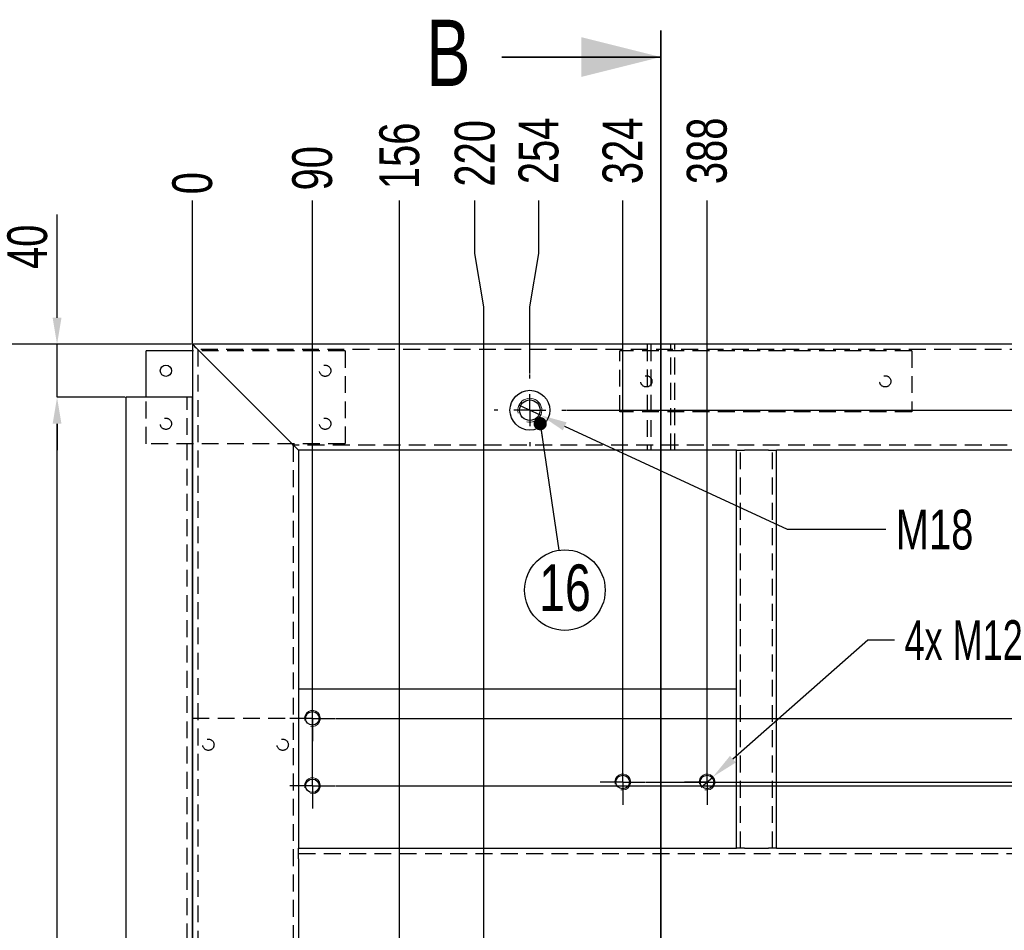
# Model space of a CAD drawing. Header units: millimetres. Extents: x 5 to 589, y 5 to 415.
# Tile 7 of 17: x 43 to 118, y 309 to 377. Entities that reach past the tile are written whole.
import ezdxf

# ---------------------------------------------------------------- set-up
doc = ezdxf.new("R2010")
doc.units = ezdxf.units.MM
doc.header["$PDSIZE"] = -1
doc.linetypes.add('CENTERX2', pattern=[20.32, 12.7, -2.54, 2.54, -2.54])
doc.linetypes.add('HIDDEN', pattern=[1.905, 1.27, -0.635])
for name, color, linetype in [('COTES', 1, 'Continuous'), ('NOTES', 6, 'Continuous'), ('TRAIT-FINS', 9, 'Continuous'), ('TRAIT-MIXTES', 3, 'CENTERX2'), ('TRAIT-TIRET', 2, 'HIDDEN')]:
    doc.layers.add(name, color=color, linetype=linetype)
doc.layers.add('TRAIT-FORT', color=4, linetype='Continuous', lineweight=25)
doc.styles.add('SLDTEXTSTYLE2', font='TXT', dxfattribs={"width": 0.75})
doc.dimstyles.new('SLDDIMSTYLE0', dxfattribs={"dimtxt": 3, "dimasz": 0.333333, "dimexe": 0, "dimexo": 0.0625, "dimgap": 0.75, "dimtad": 0, "dimtih": 1, "dimtoh": 1, "dimdec": 0, "dimlfac": 10, "dimrnd": 1e-09, "dimdsep": 46, "dimtxsty": 'SLDTEXTSTYLE2', "dimblk1": 'ORIGIN', "dimblk2": 'ORIGIN', "dimsah": 1, "dimcen": 0.09, "dimadec": 0, "dimazin": 2, "dimtfac": 1, "dimtdec": 0, "dimtofl": 0, "dimtmove": 0, "dimatfit": 3, "dimldrblk": 'ORIGIN', "dimfxl": 1, "dimfrac": 2, "dimtolj": 1, "dimtzin": 12, "dimarcsym": 0})
doc.dimstyles.new('SLDDIMSTYLE1', dxfattribs={"dimtxt": 3, "dimasz": 2, "dimexe": 0, "dimexo": 0.0625, "dimgap": 0.75, "dimtad": 0, "dimtih": 1, "dimtoh": 1, "dimdec": 0, "dimlfac": 10, "dimrnd": 1e-09, "dimzin": 12, "dimdsep": 46, "dimtxsty": 'SLDTEXTSTYLE2', "dimsah": 1, "dimcen": 0.09, "dimadec": 0, "dimazin": 3, "dimtfac": 1, "dimtdec": 0, "dimtofl": 0, "dimtmove": 0, "dimatfit": 3, "dimfxl": 1, "dimfrac": 2, "dimtolj": 1, "dimtzin": 12, "dimarcsym": 0})
doc.dimstyles.new('SLDDIMSTYLE2', dxfattribs={"dimtxt": 3, "dimasz": 2, "dimexe": 0, "dimexo": 0.0625, "dimgap": 0.75, "dimtad": 1, "dimdec": 0, "dimlfac": 10, "dimrnd": 1e-09, "dimzin": 12, "dimdsep": 46, "dimtxsty": 'SLDTEXTSTYLE2', "dimsah": 1, "dimcen": 0.09, "dimadec": 0, "dimazin": 3, "dimtfac": 1, "dimtdec": 0, "dimtofl": 0, "dimtmove": 0, "dimatfit": 3, "dimfxl": 1, "dimfrac": 2, "dimtolj": 1, "dimtzin": 12, "dimarcsym": 0})
doc.dimstyles.new('SLDDIMSTYLE3', dxfattribs={"dimtxt": 3, "dimasz": 2, "dimexe": 0, "dimexo": 0.0625, "dimgap": 0.75, "dimtad": 1, "dimdec": 0, "dimlfac": 10, "dimrnd": 1e-09, "dimzin": 12, "dimdsep": 46, "dimtxsty": 'SLDTEXTSTYLE2', "dimsah": 1, "dimcen": 0.09, "dimadec": 0, "dimazin": 3, "dimtfac": 1, "dimtdec": 0, "dimtmove": 0, "dimatfit": 0, "dimfxl": 1, "dimfrac": 2, "dimtolj": 1, "dimtzin": 12, "dimarcsym": 0})
doc.dimstyles.new('SLDDIMSTYLE4', dxfattribs={"dimtxt": 3, "dimasz": 2, "dimexe": 0, "dimexo": 0.0625, "dimgap": 0.75, "dimtad": 0, "dimtih": 1, "dimtoh": 1, "dimdec": 0, "dimlfac": 10, "dimrnd": 1e-09, "dimzin": 12, "dimdsep": 46, "dimtxsty": 'SLDTEXTSTYLE2', "dimblk1": 'NONE', "dimsah": 1, "dimcen": 0, "dimadec": 0, "dimazin": 3, "dimtfac": 1, "dimtdec": 0, "dimtmove": 0, "dimatfit": 3, "dimldrblk": 'NONE', "dimfxl": 1, "dimfrac": 2, "dimtolj": 1, "dimtzin": 12, "dimarcsym": 0})
doc.dimstyles.new('SLDDIMSTYLE5', dxfattribs={"dimtxt": 0.18, "dimasz": 1, "dimexe": 0, "dimexo": 0.0625, "dimgap": 0, "dimtad": 0, "dimtih": 1, "dimtoh": 1, "dimdec": 0, "dimrnd": 1e-09, "dimzin": 0, "dimdsep": 46, "dimtxsty": 'Standard', "dimblk1": 'DOT', "dimblk2": 'DOT', "dimsah": 1, "dimcen": 0.09, "dimadec": 0, "dimazin": 0, "dimtfac": 1, "dimtdec": 0, "dimtofl": 0, "dimtmove": 0, "dimatfit": 3, "dimldrblk": 'DOT', "dimfxl": 1, "dimfrac": 2, "dimtolj": 1, "dimtzin": 0, "dimarcsym": 0})

# ---------------------------------------------------------------- blocks, each defined once
blk = doc.blocks.new('_D')
at = {"layer": 'COTES', "color": 0, "lineweight": -2, "transparency": 16777216}
blk.add_line((56.408, 353.031), (56.408, 363.795), dxfattribs=at)
at = {"layer": 'Defpoints', "color": 0, "transparency": 16777216}
for p in [(56.408, 363.795), (56.408, 352.969), (56.408, 352.969)]:
    blk.add_point(p, dxfattribs=at)
at = {"layer": 'COTES', "color": 0, "transparency": 16777216, "insert": (56.408, 365.108), "char_height": 3, "attachment_point": 5, "rotation": 90, "style": 'SLDTEXTSTYLE2'}
blk.add_mtext('\\A1;0', dxfattribs=at)
blk = doc.blocks.new('_Origin')
at = {"color": 0, "linetype": 'ByBlock', "lineweight": -2}
blk.add_line((0, 0), (-1, 0), dxfattribs=at)
blk.add_circle((0, 0), 0.5, dxfattribs=at)
blk = doc.blocks.new('_D_1')
at = {"layer": 'COTES', "color": 0, "lineweight": -2, "transparency": 16777216}
blk.add_line((65.446, 319.741), (65.446, 363.795), dxfattribs=at)
at = {"layer": 'Defpoints', "color": 0, "transparency": 16777216}
for p in [(65.446, 363.795), (56.408, 352.969), (65.446, 319.678)]:
    blk.add_point(p, dxfattribs=at)
at = {"layer": 'COTES', "color": 0, "transparency": 16777216, "insert": (65.446, 366.233), "char_height": 3, "attachment_point": 5, "rotation": 90, "style": 'SLDTEXTSTYLE2'}
blk.add_mtext('\\A1;90', dxfattribs=at)
blk = doc.blocks.new('_D_2')
at = {"layer": 'COTES', "color": 0, "lineweight": -2, "transparency": 16777216}
blk.add_line((72.012, 272.411), (72.012, 363.795), dxfattribs=at)
at = {"layer": 'Defpoints', "color": 0, "transparency": 16777216}
for p in [(72.012, 363.795), (56.408, 352.969), (72.012, 272.348)]:
    blk.add_point(p, dxfattribs=at)
at = {"layer": 'COTES', "color": 0, "transparency": 16777216, "insert": (72.012, 367.17), "char_height": 3, "attachment_point": 5, "rotation": 90, "style": 'SLDTEXTSTYLE2'}
blk.add_mtext('\\A1;156', dxfattribs=at)
blk = doc.blocks.new('_D_3')
at = {"layer": 'COTES', "color": 0, "lineweight": -2, "transparency": 16777216}
for p, q in [((77.691, 359.795), (77.691, 363.795)), ((78.362, 355.795), (77.691, 359.795)), ((78.362, 272.411), (78.362, 355.795))]:
    blk.add_line(p, q, dxfattribs=at)
at = {"layer": 'Defpoints', "color": 0, "transparency": 16777216}
for p in [(77.691, 363.795), (56.408, 352.969), (78.362, 272.348)]:
    blk.add_point(p, dxfattribs=at)
at = {"layer": 'COTES', "color": 0, "transparency": 16777216, "insert": (77.691, 367.358), "char_height": 3, "attachment_point": 5, "rotation": 90, "style": 'SLDTEXTSTYLE2'}
blk.add_mtext('\\A1;220', dxfattribs=at)
blk = doc.blocks.new('_D_4')
at = {"layer": 'COTES', "color": 0, "lineweight": -2, "transparency": 16777216}
for p, q in [((82.502, 359.795), (82.502, 363.795)), ((81.831, 355.795), (82.502, 359.795)), ((81.831, 350.756), (81.831, 355.795))]:
    blk.add_line(p, q, dxfattribs=at)
at = {"layer": 'Defpoints', "color": 0, "transparency": 16777216}
for p in [(82.502, 363.795), (56.408, 352.969), (81.831, 350.694)]:
    blk.add_point(p, dxfattribs=at)
at = {"layer": 'COTES', "color": 0, "transparency": 16777216, "insert": (82.502, 367.545), "char_height": 3, "attachment_point": 5, "rotation": 90, "style": 'SLDTEXTSTYLE2'}
blk.add_mtext('\\A1;254', dxfattribs=at)
blk = doc.blocks.new('_D_5')
at = {"layer": 'COTES', "color": 0, "lineweight": -2, "transparency": 16777216}
blk.add_line((88.832, 320.023), (88.832, 363.795), dxfattribs=at)
at = {"layer": 'Defpoints', "color": 0, "transparency": 16777216}
for p in [(88.832, 363.795), (56.408, 352.969), (88.832, 319.961)]:
    blk.add_point(p, dxfattribs=at)
at = {"layer": 'COTES', "color": 0, "transparency": 16777216, "insert": (88.832, 367.545), "char_height": 3, "attachment_point": 5, "rotation": 90, "style": 'SLDTEXTSTYLE2'}
blk.add_mtext('\\A1;324', dxfattribs=at)
blk = doc.blocks.new('_D_6')
at = {"layer": 'COTES', "color": 0, "lineweight": -2, "transparency": 16777216}
blk.add_line((95.182, 320.023), (95.182, 363.795), dxfattribs=at)
at = {"layer": 'Defpoints', "color": 0, "transparency": 16777216}
for p in [(95.182, 363.795), (56.408, 352.969), (95.182, 319.961)]:
    blk.add_point(p, dxfattribs=at)
at = {"layer": 'COTES', "color": 0, "transparency": 16777216, "insert": (95.182, 367.545), "char_height": 3, "attachment_point": 5, "rotation": 90, "style": 'SLDTEXTSTYLE2'}
blk.add_mtext('\\A1;388', dxfattribs=at)
blk = doc.blocks.new('_D_7')
at = {"layer": 'COTES', "color": 0, "lineweight": -2, "transparency": 16777216}
blk.add_line((204.115, 320.023), (204.115, 363.795), dxfattribs=at)
at = {"layer": 'Defpoints', "color": 0, "transparency": 16777216}
for p in [(204.115, 363.795), (56.408, 352.969), (204.115, 319.961)]:
    blk.add_point(p, dxfattribs=at)
at = {"layer": 'COTES', "color": 0, "transparency": 16777216, "insert": (204.115, 368.295), "char_height": 3, "attachment_point": 5, "rotation": 90, "style": 'SLDTEXTSTYLE2'}
blk.add_mtext('\\A1;1477', dxfattribs=at)
blk = doc.blocks.new('_D_8')
at = {"layer": 'COTES', "color": 0, "lineweight": -2, "transparency": 16777216}
for p, q in [((210.319, 359.795), (210.319, 363.795)), ((210.465, 355.795), (210.319, 359.795)), ((210.465, 320.023), (210.465, 355.795))]:
    blk.add_line(p, q, dxfattribs=at)
at = {"layer": 'Defpoints', "color": 0, "transparency": 16777216}
for p in [(210.319, 363.795), (56.408, 352.969), (210.465, 319.961)]:
    blk.add_point(p, dxfattribs=at)
at = {"layer": 'COTES', "color": 0, "transparency": 16777216, "insert": (210.319, 367.92), "char_height": 3, "attachment_point": 5, "rotation": 90, "style": 'SLDTEXTSTYLE2'}
blk.add_mtext('\\A1;1541', dxfattribs=at)
blk = doc.blocks.new('_D_9')
at = {"layer": 'COTES', "color": 0, "lineweight": -2, "transparency": 16777216}
for p, q in [((215.129, 359.795), (215.129, 363.795)), ((214.983, 355.795), (215.129, 359.795)), ((214.983, 348.056), (214.983, 355.795))]:
    blk.add_line(p, q, dxfattribs=at)
at = {"layer": 'Defpoints', "color": 0, "transparency": 16777216}
for p in [(215.129, 363.795), (56.408, 352.969), (214.983, 347.994)]:
    blk.add_point(p, dxfattribs=at)
at = {"layer": 'COTES', "color": 0, "transparency": 16777216, "insert": (215.129, 368.295), "char_height": 3, "attachment_point": 5, "rotation": 90, "style": 'SLDTEXTSTYLE2'}
blk.add_mtext('\\A1;1586', dxfattribs=at)
blk = doc.blocks.new('_D_10')
at = {"layer": 'COTES', "color": 0, "lineweight": -2, "transparency": 16777216}
blk.add_line((220.907, 272.411), (220.907, 363.795), dxfattribs=at)
at = {"layer": 'Defpoints', "color": 0, "transparency": 16777216}
for p in [(220.907, 363.795), (56.408, 352.969), (220.907, 272.348)]:
    blk.add_point(p, dxfattribs=at)
at = {"layer": 'COTES', "color": 0, "transparency": 16777216, "insert": (220.907, 368.295), "char_height": 3, "attachment_point": 5, "rotation": 90, "style": 'SLDTEXTSTYLE2'}
blk.add_mtext('\\A1;1645', dxfattribs=at)
blk = doc.blocks.new('_D_11')
at = {"layer": 'COTES', "color": 0, "lineweight": -2, "transparency": 16777216}
blk.add_line((227.257, 272.411), (227.257, 363.795), dxfattribs=at)
at = {"layer": 'Defpoints', "color": 0, "transparency": 16777216}
for p in [(227.257, 363.795), (56.408, 352.969), (227.257, 272.348)]:
    blk.add_point(p, dxfattribs=at)
at = {"layer": 'COTES', "color": 0, "transparency": 16777216, "insert": (227.257, 368.108), "char_height": 3, "attachment_point": 5, "rotation": 90, "style": 'SLDTEXTSTYLE2'}
blk.add_mtext('\\A1;1708', dxfattribs=at)
blk = doc.blocks.new('_D_12')
at = {"layer": 'COTES', "color": 0, "lineweight": -2, "transparency": 16777216}
blk.add_line((233.87, 319.753), (233.87, 363.795), dxfattribs=at)
at = {"layer": 'Defpoints', "color": 0, "transparency": 16777216}
for p in [(233.87, 363.795), (56.408, 352.969), (233.87, 319.691)]:
    blk.add_point(p, dxfattribs=at)
at = {"layer": 'COTES', "color": 0, "transparency": 16777216, "insert": (233.87, 368.295), "char_height": 3, "attachment_point": 5, "rotation": 90, "style": 'SLDTEXTSTYLE2'}
blk.add_mtext('\\A1;1775', dxfattribs=at)
blk = doc.blocks.new('_D_14')
at = {"layer": 'COTES', "color": 0, "lineweight": -2, "transparency": 16777216}
blk.add_line((84.594, 347.994), (261.908, 347.994), dxfattribs=at)
at = {"layer": 'Defpoints', "color": 0, "transparency": 16777216}
for p in [(245.408, 352.969), (84.531, 347.994), (261.908, 347.994)]:
    blk.add_point(p, dxfattribs=at)
at = {"layer": 'COTES', "color": 0, "transparency": 16777216, "insert": (264.346, 347.994), "char_height": 3, "attachment_point": 5, "style": 'SLDTEXTSTYLE2'}
blk.add_mtext('\\A1;50', dxfattribs=at)
blk = doc.blocks.new('_D_15')
at = {"layer": 'COTES', "color": 0, "lineweight": -2, "transparency": 16777216}
for p, q in [((253.908, 324.758), (257.908, 329.298)), ((257.908, 329.298), (261.908, 329.298)), ((67.218, 324.758), (253.908, 324.758))]:
    blk.add_line(p, q, dxfattribs=at)
at = {"layer": 'Defpoints', "color": 0, "transparency": 16777216}
for p in [(245.408, 352.969), (261.908, 329.298), (67.156, 324.758)]:
    blk.add_point(p, dxfattribs=at)
at = {"layer": 'COTES', "color": 0, "transparency": 16777216, "insert": (265.658, 329.298), "char_height": 3, "attachment_point": 5, "style": 'SLDTEXTSTYLE2'}
blk.add_mtext('\\A1;282', dxfattribs=at)
blk = doc.blocks.new('_D_16')
at = {"layer": 'COTES', "color": 0, "lineweight": -2, "transparency": 16777216}
for p, q in [((253.908, 319.961), (257.908, 322.231)), ((257.908, 322.231), (261.908, 322.231)), ((90.604, 319.961), (253.908, 319.961))]:
    blk.add_line(p, q, dxfattribs=at)
at = {"layer": 'Defpoints', "color": 0, "transparency": 16777216}
for p in [(245.408, 352.969), (261.908, 322.231), (90.542, 319.961)]:
    blk.add_point(p, dxfattribs=at)
at = {"layer": 'COTES', "color": 0, "transparency": 16777216, "insert": (265.471, 322.231), "char_height": 3, "attachment_point": 5, "style": 'SLDTEXTSTYLE2'}
blk.add_mtext('\\A1;330', dxfattribs=at)
blk = doc.blocks.new('_D_18')
at = {"layer": 'COTES', "color": 0, "lineweight": -2, "transparency": 16777216}
for p, q in [((67.218, 319.678), (253.908, 319.678)), ((253.908, 319.678), (257.908, 311.764)), ((257.908, 311.764), (261.908, 311.764))]:
    blk.add_line(p, q, dxfattribs=at)
at = {"layer": 'Defpoints', "color": 0, "transparency": 16777216}
for p in [(245.408, 352.969), (67.156, 319.678), (261.908, 311.764)]:
    blk.add_point(p, dxfattribs=at)
at = {"layer": 'COTES', "color": 0, "transparency": 16777216, "insert": (265.658, 311.764), "char_height": 3, "attachment_point": 5, "style": 'SLDTEXTSTYLE2'}
blk.add_mtext('\\A1;333', dxfattribs=at)
blk = doc.blocks.new('_D_21')
at = {"layer": 'COTES', "color": 0, "lineweight": -2, "transparency": 16777216}
for p, q in [((56.408, 352.906), (56.408, 229.687)), ((245.408, 352.906), (245.408, 229.687)), ((243.408, 229.687), (58.408, 229.687))]:
    blk.add_line(p, q, dxfattribs=at)
at = {"layer": 'COTES', "color": 0, "transparency": 16777216}
for points in [[(58.408, 230.02), (58.408, 229.353), (56.408, 229.687)], [(243.408, 230.02), (243.408, 229.353), (245.408, 229.687)]]:
    blk.add_solid(points, dxfattribs=at)
at = {"layer": 'Defpoints', "color": 0, "transparency": 16777216}
for p in [(56.408, 352.969), (245.408, 352.969), (56.408, 229.687)]:
    blk.add_point(p, dxfattribs=at)
at = {"layer": 'COTES', "color": 0, "transparency": 16777216, "insert": (150.908, 233.437), "char_height": 3, "attachment_point": 2, "style": 'SLDTEXTSTYLE2'}
blk.add_mtext('\\A1;1890', dxfattribs=at)
blk = doc.blocks.new('_D_22')
at = {"layer": 'COTES', "color": 0, "lineweight": -2, "transparency": 16777216}
for p, q in [((56.346, 352.969), (41.408, 352.969)), ((41.408, 246.969), (41.408, 350.969)), ((56.346, 244.969), (41.408, 244.969))]:
    blk.add_line(p, q, dxfattribs=at)
at = {"layer": 'COTES', "color": 0, "transparency": 16777216}
for points in [[(41.075, 350.969), (41.742, 350.969), (41.408, 352.969)], [(41.075, 246.969), (41.742, 246.969), (41.408, 244.969)]]:
    blk.add_solid(points, dxfattribs=at)
at = {"layer": 'Defpoints', "color": 0, "transparency": 16777216}
for p in [(41.408, 352.969), (56.408, 352.969), (56.408, 244.969)]:
    blk.add_point(p, dxfattribs=at)
at = {"layer": 'COTES', "color": 0, "transparency": 16777216, "insert": (37.658, 298.969), "char_height": 3, "attachment_point": 2, "rotation": 90, "style": 'SLDTEXTSTYLE2'}
blk.add_mtext('\\A1;1080', dxfattribs=at)
blk = doc.blocks.new('_D_23')
at = {"layer": 'COTES', "color": 0, "lineweight": -2, "transparency": 16777216}
for p, q in [((51.346, 348.969), (46.206, 348.969)), ((46.206, 250.969), (46.206, 346.969)), ((51.346, 248.969), (46.206, 248.969))]:
    blk.add_line(p, q, dxfattribs=at)
at = {"layer": 'COTES', "color": 0, "transparency": 16777216}
for points in [[(45.872, 346.969), (46.539, 346.969), (46.206, 348.969)], [(45.872, 250.969), (46.539, 250.969), (46.206, 248.969)]]:
    blk.add_solid(points, dxfattribs=at)
at = {"layer": 'Defpoints', "color": 0, "transparency": 16777216}
for p in [(46.206, 348.969), (51.408, 348.969), (51.408, 248.969)]:
    blk.add_point(p, dxfattribs=at)
at = {"layer": 'COTES', "color": 0, "transparency": 16777216, "insert": (42.456, 298.969), "char_height": 3, "attachment_point": 2, "rotation": 90, "style": 'SLDTEXTSTYLE2'}
blk.add_mtext('\\A1;1000', dxfattribs=at)
blk = doc.blocks.new('_D_24')
at = {"layer": 'COTES', "color": 0, "lineweight": -2, "transparency": 16777216}
for p, q in [((46.206, 354.969), (46.206, 362.747)), ((56.346, 352.969), (46.206, 352.969)), ((46.206, 348.969), (46.206, 352.969)), ((51.346, 348.969), (46.206, 348.969)), ((46.206, 346.969), (46.206, 344.969))]:
    blk.add_line(p, q, dxfattribs=at)
at = {"layer": 'COTES', "color": 0, "transparency": 16777216}
for points in [[(45.872, 354.969), (46.539, 354.969), (46.206, 352.969)], [(45.872, 346.969), (46.539, 346.969), (46.206, 348.969)]]:
    blk.add_solid(points, dxfattribs=at)
at = {"layer": 'Defpoints', "color": 0, "transparency": 16777216}
for p in [(46.206, 352.969), (56.408, 352.969), (51.408, 348.969)]:
    blk.add_point(p, dxfattribs=at)
at = {"layer": 'COTES', "color": 0, "transparency": 16777216, "insert": (42.456, 360.309), "char_height": 3, "attachment_point": 2, "rotation": 90, "style": 'SLDTEXTSTYLE2'}
blk.add_mtext('\\A1;40', dxfattribs=at)
blk = doc.blocks.new('_D_26')
at = {"layer": 'COTES', "color": 0, "lineweight": -2, "transparency": 16777216}
for p, q in [((107.305, 330.658), (97.131, 321.681)), ((109.305, 330.658), (107.305, 330.658)), ((94.732, 319.564), (95.632, 320.358))]:
    blk.add_line(p, q, dxfattribs=at)
at = {"layer": 'COTES', "color": 0, "transparency": 16777216}
blk.add_solid([(96.911, 321.931), (97.352, 321.431), (95.632, 320.358)], dxfattribs=at)
at = {"layer": 'Defpoints', "color": 0, "transparency": 16777216}
for p in [(95.632, 320.358), (94.732, 319.564)]:
    blk.add_point(p, dxfattribs=at)
at = {"layer": 'COTES', "color": 0, "transparency": 16777216, "insert": (110.055, 332.158), "char_height": 3, "attachment_point": 1, "style": 'SLDTEXTSTYLE2'}
blk.add_mtext('\\A1;4x M12', dxfattribs=at)
blk = doc.blocks.new('_None')
blk = doc.blocks.new('_D_35')
at = {"layer": 'COTES', "color": 0, "lineweight": -2, "transparency": 16777216}
for p, q in [((81.015, 348.372), (82.648, 347.615)), ((101.244, 338.995), (84.462, 346.774)), ((108.647, 338.995), (101.244, 338.995))]:
    blk.add_line(p, q, dxfattribs=at)
at = {"layer": 'COTES', "color": 0, "transparency": 16777216}
blk.add_solid([(84.602, 347.076), (84.322, 346.472), (82.648, 347.615)], dxfattribs=at)
at = {"layer": 'Defpoints', "color": 0, "transparency": 16777216}
for p in [(81.015, 348.372), (82.648, 347.615)]:
    blk.add_point(p, dxfattribs=at)
at = {"layer": 'COTES', "color": 0, "transparency": 16777216, "insert": (109.397, 340.495), "char_height": 3, "attachment_point": 1, "style": 'SLDTEXTSTYLE2'}
blk.add_mtext('\\A1;M18', dxfattribs=at)
blk = doc.blocks.new('SW_NOTE_5')
at = {"layer": 'NOTES', "color": 0}
blk.add_circle((0.445, -3.005), 3.038, dxfattribs=at)
at = {"layer": 'NOTES', "color": 0, "insert": (0.455, -1.071), "char_height": 3.5, "attachment_point": 2, "style": 'SLDTEXTSTYLE2'}
blk.add_mtext('16', dxfattribs=at)
blk = doc.blocks.new('_Dot')
at = {"color": 0, "linetype": 'ByBlock', "lineweight": -2}
blk.add_line((-0.5, 0), (-1, 0), dxfattribs=at)
at = {"color": 0, "linetype": 'ByBlock', "const_width": 0.5}
blk.add_lwpolyline([(-0.25, 0, 1), (0.25, 0, 1)], format="xyb", close=True, dxfattribs=at)
blk = doc.blocks.new('SW_CENTERMARKSYMBOL_0')
at = {"layer": 'TRAIT-MIXTES', "color": 0}
for p, q in [((0, 1.2), (0, 1.71)), ((0, 0), (0, 1.2)), ((-1.2, 0), (-1.71, 0)), ((0, 0), (-1.2, 0)), ((0, 0), (0, -1.2)), ((0, 0), (1.2, 0)), ((1.2, 0), (1.71, 0)), ((0, -1.2), (0, -1.71))]:
    blk.add_line(p, q, dxfattribs=at)
blk = doc.blocks.new('SW_CENTERMARKSYMBOL_1')
at = {"layer": 'TRAIT-MIXTES', "color": 0}
for p, q in [((0, 1.2), (0, 1.71)), ((0, 0), (0, 1.2)), ((-1.2, 0), (-1.71, 0)), ((0, 0), (-1.2, 0)), ((0, 0), (0, -1.2)), ((0, 0), (1.2, 0)), ((1.2, 0), (1.71, 0)), ((0, -1.2), (0, -1.71))]:
    blk.add_line(p, q, dxfattribs=at)
blk = doc.blocks.new('SW_CENTERMARKSYMBOL_2')
at = {"layer": 'TRAIT-MIXTES', "color": 0}
for p, q in [((0, 1.2), (0, 1.71)), ((0, 0), (0, 1.2)), ((-1.2, 0), (-1.71, 0)), ((0, 0), (-1.2, 0)), ((0, 0), (0, -1.2)), ((0, 0), (1.2, 0)), ((1.2, 0), (1.71, 0)), ((0, -1.2), (0, -1.71))]:
    blk.add_line(p, q, dxfattribs=at)
blk = doc.blocks.new('SW_CENTERMARKSYMBOL_3')
at = {"layer": 'TRAIT-MIXTES', "color": 0}
for p, q in [((0, 1.2), (0, 1.71)), ((0, 0), (0, 1.2)), ((-1.2, 0), (-1.71, 0)), ((0, 0), (-1.2, 0)), ((0, 0), (0, -1.2)), ((0, 0), (1.2, 0)), ((1.2, 0), (1.71, 0)), ((0, -1.2), (0, -1.71))]:
    blk.add_line(p, q, dxfattribs=at)
blk = doc.blocks.new('SW_CENTERMARKSYMBOL_4')
at = {"layer": 'TRAIT-MIXTES', "color": 0}
for p, q in [((0, 2.4), (0, 2.7)), ((0, 0), (0, 1.2)), ((-2.4, 0), (-2.7, 0)), ((0, 0), (-1.2, 0)), ((0, 0), (0, -1.2)), ((0, 0), (1.2, 0)), ((2.4, 0), (2.7, 0)), ((0, -2.4), (0, -2.7))]:
    blk.add_line(p, q, dxfattribs=at)

msp = doc.modelspace()

# ---------------------------------------------------------------- linework, layer by layer
at = {"lineweight": 35}
for p, q in [((91.708, 376.619), (91.708, 224.48)), ((79.708, 374.619), (91.708, 374.619))]:
    msp.add_line(p, q, dxfattribs=at)
msp.add_solid([(91.708, 374.619), (85.708, 376.119), (85.708, 373.119)], dxfattribs=at)
at = {"layer": 'TRAIT-FINS', "lineweight": 18}
for centre, radius in [((81.831, 347.994), 0.9), ((65.446, 324.758), 0.6), ((88.832, 319.961), 0.6), ((95.182, 319.961), 0.6), ((65.446, 319.678), 0.6)]:
    msp.add_arc(centre, radius, 255, 195, dxfattribs=at)
at = {"layer": 'TRAIT-FORT', "lineweight": 25}
for p, q in [((52.908, 348.969), (52.908, 352.469)), ((56.408, 352.469), (52.908, 352.469)), ((245.408, 352.969), (56.408, 352.969)), ((56.408, 352.969), (56.408, 348.969)), ((63.609, 345.769), (57.208, 352.169)), ((51.409, 248.969), (51.409, 348.969)), ((56.408, 348.969), (51.409, 348.969)), ((56.408, 248.969), (56.408, 348.969)), ((97.408, 344.969), (64.408, 344.969)), ((64.408, 344.969), (64.408, 326.969)), ((97.408, 326.969), (97.408, 344.969)), ((97.408, 344.969), (98.009, 344.969)), ((99.808, 344.969), (98.009, 344.969)), ((99.808, 344.969), (100.409, 344.969)), ((130.408, 344.969), (100.409, 344.969)), ((100.409, 314.969), (100.409, 344.969)), ((64.408, 326.969), (64.408, 314.969)), ((97.408, 326.969), (64.408, 326.969)), ((97.408, 314.969), (97.408, 326.969)), ((64.408, 314.969), (97.408, 314.969)), ((64.408, 314.169), (64.408, 314.969)), ((98.009, 314.969), (97.408, 314.969)), ((98.009, 314.969), (99.808, 314.969)), ((100.409, 314.969), (99.808, 314.969)), ((100.409, 314.969), (130.408, 314.969)), ((64.408, 314.169), (64.408, 307.769))]:
    msp.add_line(p, q, dxfattribs=at)
at = {"layer": 'TRAIT-FORT', "lineweight": 25, "flags": 128}
for points in [[(56.408, 352.969), (56.421, 352.956), (56.457, 352.92), (56.516, 352.862), (56.596, 352.781), (56.694, 352.683), (56.808, 352.569), (56.935, 352.442), (57.07, 352.308), (57.208, 352.169)], [(63.609, 345.769), (63.765, 345.612), (63.915, 345.463), (64.053, 345.324), (64.174, 345.203), (64.274, 345.104), (64.348, 345.03), (64.393, 344.984), (64.408, 344.969)]]:
    msp.add_lwpolyline(points, dxfattribs=at)
at = {"layer": 'TRAIT-FORT', "lineweight": 25}
for centre, radius in [((54.408, 350.969), 0.425), ((81.831, 347.994), 1.5), ((81.831, 347.994), 0.775), ((65.446, 324.758), 0.51), ((65.446, 319.678), 0.51), ((88.832, 319.961), 0.51), ((95.182, 319.961), 0.51)]:
    msp.add_circle(centre, radius, dxfattribs=at)
for centre, radius, start, end in [((168.047, 463.808), 157.317, 224.79399, 225.20601), ((-16.804, 264.595), 114.26, 44.70263, 45.27005)]:
    msp.add_arc(centre, radius, start, end, dxfattribs=at)
at = {"layer": 'TRAIT-TIRET'}
for p, q in [((67.908, 352.469), (56.408, 352.469)), ((245.009, 352.569), (56.808, 352.569)), ((56.808, 352.569), (56.808, 245.369)), ((67.908, 352.469), (67.908, 345.469)), ((88.609, 347.869), (88.609, 352.469)), ((110.608, 352.469), (88.609, 352.469)), ((90.659, 352.969), (90.659, 352.569)), ((90.659, 352.969), (90.659, 344.969)), ((90.959, 352.969), (90.959, 344.969)), ((92.459, 344.969), (92.459, 352.969)), ((92.759, 352.569), (92.759, 352.969)), ((92.759, 344.969), (92.759, 352.969)), ((110.608, 352.469), (110.608, 347.869)), ((52.908, 345.469), (52.908, 348.969)), ((56.009, 248.969), (56.009, 348.969)), ((110.608, 347.869), (88.609, 347.869)), ((67.908, 345.469), (52.908, 345.469)), ((237.808, 345.369), (64.009, 345.369)), ((64.009, 345.369), (64.009, 252.569)), ((90.659, 345.369), (90.659, 344.969)), ((92.759, 344.969), (92.759, 345.369)), ((97.708, 314.969), (97.708, 344.969)), ((100.109, 314.969), (100.109, 344.969)), ((56.408, 324.769), (64.408, 324.769)), ((64.408, 314.569), (237.409, 314.569))]:
    msp.add_line(p, q, dxfattribs=at)
for centre in [(66.408, 350.969), (90.608, 350.169), (108.608, 350.169), (54.408, 346.969), (66.408, 346.969), (57.608, 322.769), (63.208, 322.769)]:
    msp.add_circle(centre, 0.425, dxfattribs=at)

# ---------------------------------------------------------------- block references
at = {"layer": 'NOTES'}
msp.add_blockref('SW_NOTE_5', (84.023, 337.433), dxfattribs=at)
at = {"layer": 'TRAIT-MIXTES'}
for name, p in [('SW_CENTERMARKSYMBOL_4', (81.831, 347.994)), ('SW_CENTERMARKSYMBOL_0', (65.446, 324.758)), ('SW_CENTERMARKSYMBOL_1', (65.446, 319.678)), ('SW_CENTERMARKSYMBOL_2', (88.832, 319.961)), ('SW_CENTERMARKSYMBOL_3', (95.182, 319.961))]:
    msp.add_blockref(name, p, dxfattribs=at)

# ---------------------------------------------------------------- texts
at = {"insert": (74.016, 377.434), "char_height": 5, "attachment_point": 1, "style": 'SLDTEXTSTYLE2'}
msp.add_mtext('B', dxfattribs=at)

# ---------------------------------------------------------------- dimensions: what is measured, and where the dimension line sits
at = {"layer": 'COTES'}
for feature_location, offset, dtype, origin, dimstyle, picture, middle in [((204.115, 319.961), (0, 43.835), 1, (56.408, 352.969), 'SLDDIMSTYLE1', '_D_7', (204.115, 368.295)), ((214.983, 347.994), (0.146, 15.802), 1, (56.408, 352.969), 'SLDDIMSTYLE1', '_D_9', (215.129, 368.295)), ((220.907, 272.348), (0, 91.447), 1, (56.408, 352.969), 'SLDDIMSTYLE1', '_D_10', (220.907, 368.295)), ((233.87, 319.691), (0, 44.104), 1, (56.408, 352.969), 'SLDDIMSTYLE1', '_D_12', (233.87, 368.295)), ((227.257, 272.348), (0, 91.447), 1, (56.408, 352.969), 'SLDDIMSTYLE1', '_D_11', (227.257, 368.108)), ((210.465, 319.961), (-0.146, 43.835), 1, (56.408, 352.969), 'SLDDIMSTYLE1', '_D_8', (210.319, 367.92)), ((81.831, 350.694), (0.67, 13.102), 1, (56.408, 352.969), 'SLDDIMSTYLE1', '_D_4', (82.502, 367.545)), ((88.832, 319.961), (0, 43.835), 1, (56.408, 352.969), 'SLDDIMSTYLE1', '_D_5', (88.832, 367.545)), ((95.182, 319.961), (0, 43.835), 1, (56.408, 352.969), 'SLDDIMSTYLE1', '_D_6', (95.182, 367.545)), ((78.362, 272.348), (-0.67, 91.447), 1, (56.408, 352.969), 'SLDDIMSTYLE1', '_D_3', (77.691, 367.358)), ((72.012, 272.348), (0, 91.447), 1, (56.408, 352.969), 'SLDDIMSTYLE1', '_D_2', (72.012, 367.17)), ((65.446, 319.678), (0, 44.117), 1, (56.408, 352.969), 'SLDDIMSTYLE1', '_D_1', (65.446, 366.233)), ((56.408492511, 352.968691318), (0, 10.826552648), 1, (56.408492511, 352.968691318), 'SLDDIMSTYLE0', '_D', (56.408492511, 365.107743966)), ((67.156, 324.758), (194.753, 4.54), 0, (245.408, 352.969), 'SLDDIMSTYLE1', '_D_15', (265.658, 329.298)), ((67.156, 319.678), (194.753, -7.914), 0, (245.408, 352.969), 'SLDDIMSTYLE1', '_D_18', (265.658, 311.764)), ((84.531, 347.994), (177.377, 0), 0, (245.408, 352.969), 'SLDDIMSTYLE1', '_D_14', (264.346, 347.994)), ((90.542, 319.961), (171.367, 2.27), 0, (245.408, 352.969), 'SLDDIMSTYLE1', '_D_16', (265.471, 322.231))]:
    dim = msp.add_ordinate_dim(feature_location=feature_location, offset=offset, dtype=dtype, origin=origin, dimstyle=dimstyle, dxfattribs=at)
    dim.commit()
    dim.dimension.update_dxf_attribs({"geometry": picture, "text_midpoint": middle})
for base, p1, p2, dimstyle, picture, middle in [((46.206, 352.969), (51.408, 348.969), (56.408, 352.969), 'SLDDIMSTYLE3', '_D_24', (46.206, 360.309)), ((41.408, 352.969), (56.408, 244.969), (56.408, 352.969), 'SLDDIMSTYLE2', '_D_22', (41.408, 298.969)), ((46.206, 348.969), (51.408, 248.969), (51.408, 348.969), 'SLDDIMSTYLE2', '_D_23', (46.206, 298.969))]:
    dim = msp.add_linear_dim(base=base, p1=p1, p2=p2, angle=90, dimstyle=dimstyle, dxfattribs=at)
    dim.commit()
    dim.dimension.update_dxf_attribs({"geometry": picture, "text_midpoint": middle, "dimtype": 160})
dim = msp.add_linear_dim(base=(56.408, 229.687), p1=(245.408, 352.969), p2=(56.408, 352.969), dimstyle='SLDDIMSTYLE2', dxfattribs=at)
dim.commit()
dim.dimension.update_dxf_attribs({"geometry": '_D_21', "text_midpoint": (150.908, 229.687), "dimtype": 160})
for p1, p2, text, picture, middle in [((81.015, 348.372), (82.648, 347.615), 'M18', '_D_35', (112.022, 338.995)), ((94.732, 319.564), (95.632, 320.358), '4x M12', '_D_26', (116.055, 330.658))]:
    dim = msp.add_diameter_dim_2p(p1=p1, p2=p2, text=text, dimstyle='SLDDIMSTYLE4', override={"dimpost": '<>'}, dxfattribs=at)
    dim.commit()
    dim.dimension.update_dxf_attribs({"geometry": picture, "text_midpoint": middle, "dimtype": 163})

# ---------------------------------------------------------------- leaders
at = {"layer": 'NOTES'}
msp.add_leader([(82.61, 346.977), (84.023, 337.433)], dimstyle='SLDDIMSTYLE5', dxfattribs=at)

doc.saveas('drawing.dxf')
